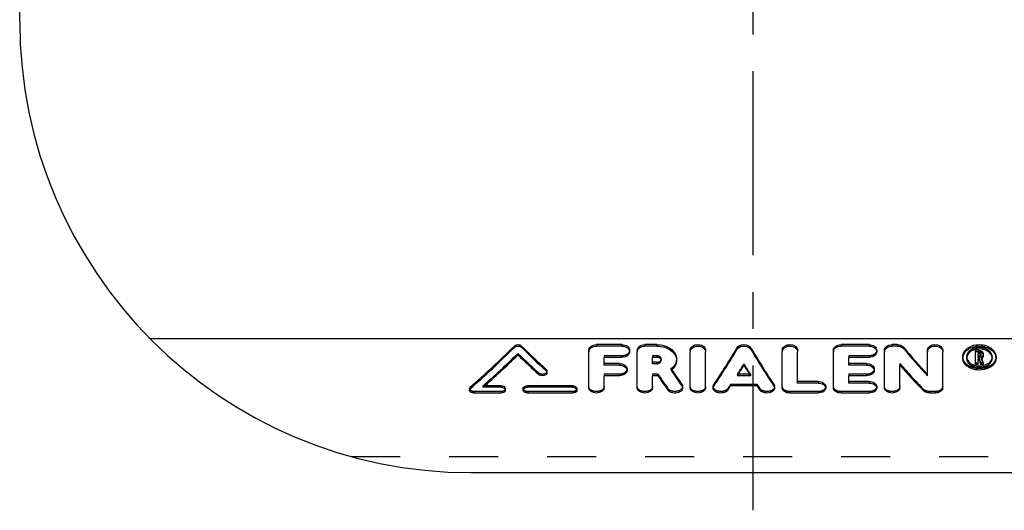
# Model space of a CAD drawing. Header units: millimetres. Extents: x 398 to 602, y 353 to 647.
# Tile 1 of 4: x 402 to 533, y 353 to 419. Entities that reach past the tile are written whole.
import ezdxf

# ---------------------------------------------------------------- set-up
doc = ezdxf.new("R2010")
doc.units = ezdxf.units.MM
doc.header["$LTSCALE"] = 65.185185
doc.linetypes.add('CENTER', pattern=[0.6, 0.375, -0.075, 0.075, -0.075])
doc.linetypes.add('HIDDEN', pattern=[0.2, 0.1, -0.1])
for name, color, linetype in [('KONST.EL_MIT_GEO', 7, 'CONTINUOUS'), ('KONSTRUKTIONSELEMENTE', 7, 'CONTINUOUS'), ('L1', 7, 'CONTINUOUS')]:
    doc.layers.add(name, color=color, linetype=linetype)

msp = doc.modelspace()

# ---------------------------------------------------------------- linework, layer by layer
at = {"layer": 'KONST.EL_MIT_GEO', "color": 7, "linetype": 'Continuous'}
for p, q in [((468.28, 375.33), (468.28, 375.13)), ((469.25, 375.33), (469.25, 375.13)), ((478.17, 369.74), (478.17, 374.56)), ((482.58, 375.51), (479.19, 375.51)), ((479.19, 375.51), (479.19, 375.31)), ((482.58, 375.31), (479.19, 375.31)), ((482.58, 375.51), (482.58, 375.31)), ((484.62, 369.74), (484.62, 374.56)), ((487.22, 375.51), (485.64, 375.51)), ((485.64, 375.51), (485.64, 375.31)), ((487.22, 375.31), (485.64, 375.31)), ((487.22, 375.51), (487.22, 375.31)), ((491.67, 369.74), (491.67, 374.56)), ((493.7, 369.74), (493.7, 374.56)), ((497.87, 375.06), (497.87, 374.86)), ((499.74, 375.06), (499.74, 374.86)), ((503.91, 369.74), (503.91, 374.56)), ((505.94, 370.41), (505.94, 374.56)), ((510.7, 369.74), (510.7, 374.56)), ((515.45, 375.51), (511.72, 375.51)), ((511.72, 375.51), (511.72, 375.31)), ((515.45, 375.31), (511.72, 375.31)), ((515.45, 375.51), (515.45, 375.31)), ((517.49, 369.74), (517.49, 374.56)), ((519.19, 375.51), (518.51, 375.51)), ((518.51, 375.51), (518.51, 375.31)), ((519.19, 375.31), (518.51, 375.31)), ((519.19, 375.51), (519.19, 375.31)), ((520.05, 375.16), (520.05, 374.96)), ((523.2, 371.39), (523.2, 374.56)), ((525.24, 369.74), (525.24, 374.56)), ((530.03, 374.76), (529.61, 374.76)), ((529.61, 372.85), (529.61, 374.76)), ((530.03, 374.56), (529.61, 374.56)), ((530.03, 374.76), (530.03, 374.56)), ((482.58, 373.82), (480.21, 373.82)), ((480.21, 372.79), (480.21, 373.82)), ((487.22, 373.82), (486.66, 373.82)), ((486.66, 372.97), (486.66, 373.82)), ((487.22, 373.17), (486.66, 373.17)), ((487.22, 373.17), (487.22, 372.97)), ((515.45, 373.82), (512.74, 373.82)), ((512.74, 372.79), (512.74, 373.82)), ((530.03, 374.31), (529.95, 374.31)), ((529.95, 373.8), (529.95, 374.31)), ((530.03, 374), (529.95, 374)), ((530.03, 373.8), (529.95, 373.8)), ((530.05, 373.56), (529.95, 373.56)), ((529.95, 372.85), (529.95, 373.56)), ((530.03, 374), (530.03, 373.8)), ((530.29, 374.18), (530.29, 373.99)), ((530.63, 374.18), (530.63, 373.99)), ((531.82, 373.7), (531.82, 373.7)), ((532.33, 373.7), (532.33, 373.69)), ((472.5, 372.22), (472.5, 372.02)), ((482.25, 372.99), (480.21, 372.99)), ((482.25, 372.79), (480.21, 372.79)), ((482.25, 372.99), (482.25, 372.79)), ((487.22, 372.97), (486.66, 372.97)), ((515.11, 372.99), (512.74, 372.99)), ((515.11, 372.79), (512.74, 372.79)), ((515.11, 372.99), (515.11, 372.79)), ((519.53, 369.74), (519.53, 372.79)), ((529.95, 372.85), (529.61, 372.85)), ((530.62, 372.85), (530.27, 372.85)), ((482.25, 371.38), (480.21, 371.38)), ((480.21, 369.74), (480.21, 371.38)), ((487.36, 371.38), (486.66, 371.38)), ((486.66, 369.74), (486.66, 371.38)), ((499.67, 371.38), (497.94, 371.38)), ((499.54, 371.58), (498.07, 371.58)), ((508.66, 370.61), (505.94, 370.61)), ((508.66, 370.61), (508.66, 370.41)), ((515.11, 371.38), (512.74, 371.38)), ((512.74, 370.41), (512.74, 371.38)), ((515.45, 370.61), (512.74, 370.61)), ((515.45, 370.61), (515.45, 370.41)), ((462.45, 369.9), (462.45, 369.7)), ((466.49, 369.85), (464.11, 369.85)), ((466.49, 370.05), (464.34, 370.05)), ((466.49, 370.05), (466.49, 369.85)), ((476, 370.05), (470.06, 370.05)), ((470.06, 370.05), (470.06, 369.85)), ((476, 369.85), (470.06, 369.85)), ((476, 370.05), (476, 369.85)), ((490.55, 370.22), (490.55, 370.02)), ((494.81, 370.21), (494.81, 370.01)), ((500.57, 370.02), (497.04, 370.02)), ((502.8, 370.21), (502.8, 370.01)), ((508.66, 370.41), (505.94, 370.41)), ((515.45, 370.41), (512.74, 370.41)), ((466.49, 369.08), (462.92, 369.08)), ((476, 369.08), (470.06, 369.08)), ((508.66, 369.08), (504.93, 369.08)), ((515.45, 369.08), (511.72, 369.08)), ((524.22, 369.08), (523.54, 369.08))]:
    msp.add_line(p, q, dxfattribs=at)
at = {"layer": 'KONST.EL_MIT_GEO', "color": 8, "linetype": 'HIDDEN'}
for p, q in [((478.17, 374.76), (478.17, 374.56)), ((483.6, 374.76), (483.6, 374.56)), ((484.62, 374.76), (484.62, 374.56)), ((491.67, 374.76), (491.67, 374.56)), ((493.7, 374.76), (493.7, 374.56)), ((503.91, 374.76), (503.91, 374.56)), ((505.94, 374.76), (505.94, 374.56)), ((510.7, 374.76), (510.7, 374.56)), ((516.47, 374.76), (516.47, 374.56)), ((517.49, 374.76), (517.49, 374.56)), ((523.2, 374.76), (523.2, 374.56)), ((525.24, 374.76), (525.24, 374.56)), ((530.03, 374.51), (529.95, 374.51)), ((529.95, 374.51), (529.95, 374.31)), ((530.03, 374.51), (530.03, 374.31)), ((468.77, 374.35), (468.77, 374.15)), ((482.58, 374.02), (480.21, 374.02)), ((480.21, 374.02), (480.21, 373.82)), ((482.58, 374.02), (482.58, 373.82)), ((487.22, 374.02), (486.66, 374.02)), ((486.66, 374.02), (486.66, 373.82)), ((487.22, 374.02), (487.22, 373.82)), ((487.82, 373.59), (487.82, 373.4)), ((489.86, 373.59), (489.86, 373.4)), ((515.45, 374.02), (512.74, 374.02)), ((512.74, 374.02), (512.74, 373.82)), ((515.45, 374.02), (515.45, 373.82)), ((527.91, 373.9), (527.91, 373.69)), ((528.42, 373.9), (528.42, 373.69)), ((530.05, 373.76), (529.95, 373.76)), ((529.95, 373.76), (529.95, 373.56)), ((530.05, 373.76), (530.05, 373.56)), ((530.29, 374.33), (530.29, 374.18)), ((530.38, 373.83), (530.38, 373.64)), ((530.63, 374.33), (530.63, 374.18)), ((531.82, 373.9), (531.82, 373.7)), ((532.33, 373.9), (532.33, 373.7)), ((472.62, 371.97), (472.62, 371.77)), ((483.26, 372.28), (483.26, 372.08)), ((489.11, 372.31), (489.11, 372.11)), ((498.81, 372.94), (498.81, 372.75)), ((516.13, 372.28), (516.13, 372.08)), ((519.53, 372.99), (519.53, 372.79)), ((529.95, 373.05), (529.61, 373.05)), ((530.62, 373.05), (530.27, 373.05)), ((530.27, 373.05), (530.27, 372.85)), ((530.62, 373.05), (530.62, 372.85)), ((471.55, 371.73), (471.55, 371.53)), ((482.25, 371.58), (480.21, 371.58)), ((480.21, 371.58), (480.21, 371.38)), ((482.25, 371.58), (482.25, 371.38)), ((487.36, 371.58), (486.66, 371.58)), ((486.66, 371.58), (486.66, 371.38)), ((487.36, 371.58), (487.36, 371.38)), ((498.07, 371.58), (497.94, 371.58)), ((497.94, 371.58), (497.94, 371.38)), ((499.67, 371.58), (499.54, 371.58)), ((499.67, 371.58), (499.67, 371.38)), ((515.11, 371.58), (512.74, 371.58)), ((512.74, 371.58), (512.74, 371.38)), ((515.11, 371.58), (515.11, 371.38)), ((462.33, 369.67), (462.33, 369.47)), ((466.49, 369.28), (462.92, 369.28)), ((462.92, 369.28), (462.92, 369.08)), ((464.34, 370.05), (464.11, 370.05)), ((464.11, 370.05), (464.11, 369.85)), ((466.49, 369.28), (466.49, 369.08)), ((467.08, 369.67), (467.08, 369.47)), ((469.46, 369.67), (469.46, 369.47)), ((476, 369.28), (470.06, 369.28)), ((470.06, 369.28), (470.06, 369.08)), ((476, 369.28), (476, 369.08)), ((476.59, 369.67), (476.59, 369.47)), ((488.71, 369.66), (488.71, 369.46)), ((490.65, 369.94), (490.65, 369.74)), ((494.72, 369.94), (494.72, 369.74)), ((496.67, 369.68), (496.67, 369.48)), ((500.57, 370.22), (497.04, 370.22)), ((497.04, 370.22), (497.04, 370.02)), ((500.57, 370.22), (500.57, 370.02)), ((500.94, 369.68), (500.94, 369.48)), ((502.89, 369.94), (502.89, 369.74)), ((508.66, 369.28), (504.93, 369.28)), ((504.93, 369.28), (504.93, 369.08)), ((508.66, 369.28), (508.66, 369.08)), ((509.68, 369.94), (509.68, 369.74)), ((515.45, 369.28), (511.72, 369.28)), ((511.72, 369.28), (511.72, 369.08)), ((515.45, 369.28), (515.45, 369.08)), ((516.47, 369.94), (516.47, 369.74)), ((522.68, 369.59), (522.68, 369.39)), ((524.22, 369.28), (523.54, 369.28)), ((523.54, 369.28), (523.54, 369.08)), ((524.22, 369.28), (524.22, 369.08))]:
    msp.add_line(p, q, dxfattribs=at)
at = {"layer": 'KONST.EL_MIT_GEO', "color": 7, "linetype": 'Continuous'}
for centre, radius, start, end in [((530, 373.06), 1.86, 113.0565, 119.4824), ((530.05, 372.92), 2, 107.0367, 113.0743), ((530.09, 372.79), 2.14, 101.2356, 107.025), ((530.15, 372.79), 2.15, 73.4753, 78.8766), ((530.18, 372.92), 2.01, 67.0573, 73.472), ((530.24, 373.05), 1.86, 60.6537, 67.0713), ((487.22, 373.01), 0.811, 82.3129, 89.9713), ((488.52, 373.4), 1.34, 351.85, 359.9797), ((529.3, 373.7), 0.882, 170.2687, 180.3887), ((530.03, 373.97), 0.343, 74.9984, 89.9885), ((530.03, 374.35), 0.346, 270.0056, 284.8458), ((530.11, 374.17), 0.602, 296.9465, 302.4471), ((530.32, 374.32), 0.307, 0.0488, 9.0359), ((530.32, 374.13), 0.307, 0.0488, 9.0313), ((530.94, 373.7), 0.882, 0.0736, 9.54), ((531.18, 373.7), 1.15, 0.0946, 9.8529), ((487.81, 373.94), 2.25, 305.5208, 308.7291), ((530.12, 375.11), 2.41, 270.0035, 275.2388), ((530.12, 374.91), 2.41, 270.0558, 275.2793), ((530.2, 374.76), 2.05, 286.1388, 291.984), ((530.2, 374.56), 2.05, 286.1547, 291.9841), ((530.27, 374.59), 1.87, 291.9651, 298.2741), ((530.27, 374.39), 1.87, 291.9655, 298.2547)]:
    msp.add_arc(centre, radius, start, end, dxfattribs=at)
at = {"layer": 'KONST.EL_MIT_GEO', "color": 8, "linetype": 'HIDDEN'}
for centre, radius, start, end in [((529.29, 373.9), 0.865, 180.017, 186.5229), ((529.31, 373.9), 0.884, 186.5158, 189.8771), ((530.95, 373.9), 0.865, 353.4959, 359.9831), ((530.93, 373.9), 0.884, 349.9297, 353.5023)]:
    msp.add_arc(centre, radius, start, end, dxfattribs=at)
at = {"layer": 'KONST.EL_MIT_GEO', "color": 7, "linetype": 'Continuous'}
for centre, major_axis, ratio, start_param, end_param in [((469.22, 414.32), (38.47, 56.38), 0.353998, 4.076835, 4.212088), ((469.22, 414.32), (38.67, 56.67), 0.353998, 4.07765, 4.2122), ((468.31, 414.32), (-38.47, 56.38), 0.353998, -4.212088, -4.136886), ((468.31, 414.32), (-38.67, 56.67), 0.353998, -4.2122, -4.137386), ((498.59, 414.32), (20.72, 57.75), 0.25794, -2.342709, -2.222127), ((498.59, 414.32), (20.83, 58.05), 0.25794, -2.341939, -2.221983), ((499.02, 414.32), (-20.72, 57.75), 0.25794, -4.061058, -3.940476), ((499.02, 414.32), (-20.83, 58.05), 0.25794, -4.061202, -3.941247), ((519.12, 414.32), (-31.09, 57.11), 0.326204, -4.14676, -4.059696), ((519.12, 414.32), (-31.25, 57.4), 0.326204, -4.146892, -4.060279), ((470.71, 414.32), (38.67, 56.67), 0.353998, 4.081791, 4.189232), ((466.82, 414.32), (-38.67, 56.67), 0.353998, -4.189232, -4.125118), ((529.3, 414.32), (-9.96, 58.28), 0.141403, -3.962217, -3.94515), ((529.64, 414.32), (-9.96, 58.28), 0.141403, -3.964101, -3.94515), ((529.64, 414.32), (-9.91, 57.98), 0.141403, -3.959771, -3.944757), ((486.56, 414.32), (-22.24, 57.99), 0.269542, -4.005656, -3.952331), ((486.56, 414.32), (-22.13, 57.69), 0.269542, -4.001761, -3.951562), ((500.81, 414.32), (20.83, 58.05), 0.25794, 3.976744, 4.010694), ((496.8, 414.32), (-20.83, 58.05), 0.25794, -4.010694, -3.976744), ((516.72, 414.32), (-31.25, 57.4), 0.326204, -4.095255, -4.008213), ((484.31, 414.32), (-22.24, 57.99), 0.269542, -3.987477, -3.93738), ((500.81, 414.32), (20.83, 58.05), 0.25794, -2.356187, -2.341693), ((496.8, 414.32), (-20.83, 58.05), 0.25794, -3.941492, -3.926999)]:
    msp.add_ellipse(centre, major_axis=major_axis, ratio=ratio, start_param=start_param, end_param=end_param, dxfattribs=at)
at = {"layer": 'KONST.EL_MIT_GEO', "color": 8, "linetype": 'HIDDEN'}
for centre, major_axis, ratio, start_param, end_param in [((470.71, 414.32), (38.47, 56.38), 0.353998, -2.202187, -2.094184), ((466.82, 414.32), (-38.47, 56.38), 0.353998, -4.189001, -4.124553), ((529.3, 414.32), (-9.91, 57.98), 0.141403, -3.961913, -3.944757), ((529.64, 414.32), (-9.91, 57.98), 0.141403, -3.963806, -3.959771), ((486.56, 414.32), (-22.13, 57.69), 0.269542, -4.005168, -4.001761), ((500.81, 414.32), (20.72, 57.75), 0.25794, -2.307025, -2.272897), ((496.8, 414.32), (-20.72, 57.75), 0.25794, -4.010288, -3.976161), ((516.72, 414.32), (-31.09, 57.11), 0.326204, -4.094855, -4.007355), ((484.31, 414.32), (-22.13, 57.69), 0.269542, -3.986894, -3.936532), ((500.81, 414.32), (20.72, 57.75), 0.25794, -2.357033, -2.342462), ((496.8, 414.32), (-20.72, 57.75), 0.25794, -3.940723, -3.926153)]:
    msp.add_ellipse(centre, major_axis=major_axis, ratio=ratio, start_param=start_param, end_param=end_param, dxfattribs=at)
at = {"layer": 'KONST.EL_MIT_GEO', "color": 7, "linetype": 'Continuous'}
for points, knots in [([(468.28, 375.33), (468.4, 375.45), (468.77, 375.57), (469.13, 375.45), (469.25, 375.33)], [0, 0, 0, 0, 0.5, 1, 1, 1, 1]), ([(468.28, 375.13), (468.4, 375.26), (468.77, 375.37), (469.13, 375.26), (469.25, 375.13)], [0, 0, 0, 0, 0.5, 1, 1, 1, 1]), ([(478.17, 374.56), (478.17, 374.77), (478.46, 375.21), (478.94, 375.31), (479.19, 375.31)], [0, 0, 0, 0, 0.446581, 1, 1, 1, 1]), ([(478.25, 375.05), (478.29, 375.12), (478.52, 375.4), (478.91, 375.51), (479.19, 375.51)], [0, 0, 0, 0, 0.226071, 1, 1, 1, 1]), ([(482.58, 375.51), (482.84, 375.51), (483.31, 375.4), (483.6, 374.96), (483.6, 374.76)], [0, 0, 0, 0, 0.553543, 1, 1, 1, 1]), ([(482.58, 375.31), (482.84, 375.31), (483.31, 375.21), (483.6, 374.77), (483.6, 374.56)], [0, 0, 0, 0, 0.553519, 1, 1, 1, 1]), ([(484.62, 374.56), (484.62, 374.77), (484.92, 375.21), (485.39, 375.31), (485.64, 375.31)], [0, 0, 0, 0, 0.446581, 1, 1, 1, 1]), ([(484.7, 375.05), (484.74, 375.12), (484.97, 375.4), (485.36, 375.51), (485.64, 375.51)], [0, 0, 0, 0, 0.226071, 1, 1, 1, 1]), ([(487.22, 375.51), (487.56, 375.51), (488.23, 375.42), (489.09, 375.01), (489.7, 374.38), (489.86, 373.84), (489.86, 373.59)], [0, 0, 0, 0, 0.285678, 0.552646, 0.789492, 1, 1, 1, 1]), ([(487.22, 375.31), (487.56, 375.31), (488.23, 375.22), (489.09, 374.81), (489.7, 374.18), (489.86, 373.65), (489.86, 373.4)], [0, 0, 0, 0, 0.285654, 0.552606, 0.789456, 1, 1, 1, 1]), ([(491.67, 374.56), (491.67, 374.77), (491.96, 375.21), (492.69, 375.37), (493.41, 375.21), (493.7, 374.77), (493.7, 374.56)], [0, 0, 0, 0, 0.223341, 0.5, 0.776659, 1, 1, 1, 1]), ([(491.71, 374.99), (491.79, 375.17), (492.16, 375.48), (492.83, 375.56), (493.47, 375.34), (493.7, 374.94), (493.7, 374.76)], [0, 0, 0, 0, 0.238222, 0.517003, 0.782813, 1, 1, 1, 1]), ([(497.87, 375.06), (498.05, 375.36), (498.81, 375.66), (499.56, 375.36), (499.74, 375.06)], [0, 0, 0, 0, 0.5, 1, 1, 1, 1]), ([(497.87, 374.86), (498.05, 375.16), (498.81, 375.47), (499.56, 375.16), (499.74, 374.86)], [0, 0, 0, 0, 0.5, 1, 1, 1, 1]), ([(503.91, 374.56), (503.91, 374.75), (504.1, 375.06), (504.48, 375.26), (504.96, 375.35), (505.55, 375.24), (505.89, 374.87), (505.93, 374.68)], [0, 0, 0, 0, 0.219452, 0.351293, 0.492964, 0.770289, 1, 1, 1, 1]), ([(503.95, 374.99), (504.03, 375.17), (504.4, 375.48), (505.07, 375.56), (505.71, 375.34), (505.94, 374.94), (505.94, 374.76)], [0, 0, 0, 0, 0.238222, 0.517003, 0.782813, 1, 1, 1, 1]), ([(510.7, 374.56), (510.7, 374.77), (510.99, 375.21), (511.47, 375.31), (511.72, 375.31)], [0, 0, 0, 0, 0.446581, 1, 1, 1, 1]), ([(510.78, 375.05), (510.82, 375.12), (511.05, 375.4), (511.44, 375.51), (511.72, 375.51)], [0, 0, 0, 0, 0.226071, 1, 1, 1, 1]), ([(515.45, 375.51), (515.71, 375.51), (516.18, 375.4), (516.47, 374.96), (516.47, 374.76)], [0, 0, 0, 0, 0.553543, 1, 1, 1, 1]), ([(515.45, 375.31), (515.71, 375.31), (516.18, 375.21), (516.47, 374.77), (516.47, 374.56)], [0, 0, 0, 0, 0.553519, 1, 1, 1, 1]), ([(517.49, 374.56), (517.49, 374.77), (517.79, 375.21), (518.26, 375.31), (518.51, 375.31)], [0, 0, 0, 0, 0.446581, 1, 1, 1, 1]), ([(517.57, 375.05), (517.61, 375.12), (517.84, 375.4), (518.23, 375.51), (518.51, 375.51)], [0, 0, 0, 0, 0.226071, 1, 1, 1, 1]), ([(519.19, 375.51), (519.28, 375.51), (519.59, 375.48), (519.9, 375.33), (520.05, 375.16)], [0, 0, 0, 0, 0.269871, 1, 1, 1, 1]), ([(519.19, 375.31), (519.28, 375.31), (519.59, 375.29), (519.9, 375.14), (520.05, 374.96)], [0, 0, 0, 0, 0.269867, 1, 1, 1, 1]), ([(523.2, 374.56), (523.2, 374.77), (523.5, 375.21), (524.22, 375.37), (524.94, 375.21), (525.24, 374.77), (525.24, 374.56)], [0, 0, 0, 0, 0.223341, 0.5, 0.776659, 1, 1, 1, 1]), ([(523.25, 374.99), (523.33, 375.17), (523.7, 375.48), (524.37, 375.56), (525, 375.34), (525.24, 374.94), (525.24, 374.76)], [0, 0, 0, 0, 0.238222, 0.517003, 0.782813, 1, 1, 1, 1]), ([(527.91, 373.9), (527.91, 373.98), (527.95, 374.35), (528.17, 374.68), (528.37, 374.87)], [0, 0, 0, 0, 0.23743, 1, 1, 1, 1]), ([(527.91, 373.69), (527.91, 373.91), (528.04, 374.36), (528.37, 374.69), (528.56, 374.83)], [0, 0, 0, 0, 0.471469, 1, 1, 1, 1]), ([(528.37, 374.87), (528.82, 375.3), (530.12, 375.72), (531.42, 375.3), (531.87, 374.87)], [0, 0, 0, 0, 0.500002, 1, 1, 1, 1]), ([(529.08, 374.67), (529, 374.63), (528.7, 374.43), (528.48, 374.1), (528.44, 373.85)], [0, 0, 0, 0, 0.277294, 1, 1, 1, 1]), ([(528.56, 374.83), (528.63, 374.89), (528.93, 375.08), (529.28, 375.2), (529.55, 375.26)], [0, 0, 0, 0, 0.239106, 1, 1, 1, 1]), ([(529.55, 375.26), (529.74, 375.3), (530.47, 375.37), (531.25, 375.16), (531.69, 374.83)], [0, 0, 0, 0, 0.260253, 1, 1, 1, 1]), ([(531.81, 373.84), (531.79, 373.93), (531.69, 374.27), (531.4, 374.54), (531.16, 374.68)], [0, 0, 0, 0, 0.231136, 1, 1, 1, 1]), ([(531.69, 374.83), (531.77, 374.77), (532.06, 374.52), (532.27, 374.17), (532.31, 373.89)], [0, 0, 0, 0, 0.272092, 1, 1, 1, 1]), ([(531.87, 374.87), (531.94, 374.81), (532.19, 374.53), (532.33, 374.16), (532.33, 373.9)], [0, 0, 0, 0, 0.270672, 1, 1, 1, 1]), ([(483.54, 374.31), (483.5, 374.23), (483.27, 373.94), (482.87, 373.82), (482.58, 373.82)], [0, 0, 0, 0, 0.223652, 1, 1, 1, 1]), ([(487.22, 373.17), (487.28, 373.17), (487.49, 373.19), (487.71, 373.31), (487.78, 373.45)], [0, 0, 0, 0, 0.280911, 1, 1, 1, 1]), ([(487.22, 372.97), (487.37, 372.97), (487.64, 373.03), (487.82, 373.28), (487.82, 373.4)], [0, 0, 0, 0, 0.559156, 1, 1, 1, 1]), ([(487.82, 373.4), (487.82, 373.47), (487.77, 373.58), (487.7, 373.65), (487.68, 373.67)], [0, 0, 0, 0, 0.727467, 1, 1, 1, 1]), ([(489.84, 373.21), (489.83, 373.11), (489.73, 372.71), (489.45, 372.38), (489.21, 372.18)], [0, 0, 0, 0, 0.237568, 1, 1, 1, 1]), ([(516.41, 374.31), (516.37, 374.23), (516.14, 373.94), (515.74, 373.82), (515.45, 373.82)], [0, 0, 0, 0, 0.223652, 1, 1, 1, 1]), ([(528.37, 372.74), (528.3, 372.8), (528.05, 373.07), (527.91, 373.43), (527.91, 373.69)], [0, 0, 0, 0, 0.269329, 1, 1, 1, 1]), ([(528.42, 373.69), (528.42, 373.5), (528.57, 373.1), (528.9, 372.84), (529.09, 372.74)], [0, 0, 0, 0, 0.466318, 1, 1, 1, 1]), ([(528.44, 373.75), (528.45, 373.67), (528.56, 373.33), (528.85, 373.07), (529.09, 372.94)], [0, 0, 0, 0, 0.231971, 1, 1, 1, 1]), ([(530.03, 373.8), (530.1, 373.8), (530.21, 373.83), (530.29, 373.94), (530.29, 373.99)], [0, 0, 0, 0, 0.556539, 1, 1, 1, 1]), ([(530.29, 374.13), (530.29, 374.19), (530.22, 374.27), (530.15, 374.3), (530.12, 374.3)], [0, 0, 0, 0, 0.707621, 1, 1, 1, 1]), ([(531.15, 372.94), (531.24, 372.99), (531.54, 373.17), (531.76, 373.49), (531.81, 373.74)], [0, 0, 0, 0, 0.277867, 1, 1, 1, 1]), ([(531.15, 372.74), (531.34, 372.84), (531.67, 373.1), (531.82, 373.51), (531.82, 373.7)], [0, 0, 0, 0, 0.533573, 1, 1, 1, 1]), ([(532.25, 373.28), (532.19, 373.13), (532.07, 372.93), (531.91, 372.78), (531.87, 372.74)], [0, 0, 0, 0, 0.737615, 1, 1, 1, 1]), ([(482.25, 372.99), (482.5, 372.99), (482.96, 372.9), (483.26, 372.48), (483.26, 372.28)], [0, 0, 0, 0, 0.563249, 1, 1, 1, 1]), ([(482.25, 372.79), (482.5, 372.79), (482.96, 372.7), (483.26, 372.28), (483.26, 372.08)], [0, 0, 0, 0, 0.56317, 1, 1, 1, 1]), ([(515.11, 372.99), (515.36, 372.99), (515.83, 372.9), (516.13, 372.48), (516.13, 372.28)], [0, 0, 0, 0, 0.563249, 1, 1, 1, 1]), ([(515.11, 372.79), (515.36, 372.79), (515.83, 372.7), (516.13, 372.28), (516.13, 372.08)], [0, 0, 0, 0, 0.56317, 1, 1, 1, 1]), ([(531.68, 372.59), (531.48, 372.45), (530.57, 372.03), (529.44, 372.1), (528.78, 372.46)], [0, 0, 0, 0, 0.241868, 1, 1, 1, 1]), ([(529.09, 372.74), (529.17, 372.7), (529.49, 372.55), (529.85, 372.5), (530.12, 372.5)], [0, 0, 0, 0, 0.23955, 1, 1, 1, 1]), ([(483.19, 371.83), (483.15, 371.76), (482.91, 371.48), (482.52, 371.38), (482.25, 371.38)], [0, 0, 0, 0, 0.219082, 1, 1, 1, 1]), ([(508.66, 370.61), (508.91, 370.61), (509.36, 370.53), (509.68, 370.13), (509.68, 369.94)], [0, 0, 0, 0, 0.573971, 1, 1, 1, 1]), ([(516.06, 371.83), (516.02, 371.76), (515.78, 371.48), (515.39, 371.38), (515.11, 371.38)], [0, 0, 0, 0, 0.219082, 1, 1, 1, 1]), ([(515.45, 370.61), (515.7, 370.61), (516.15, 370.53), (516.47, 370.13), (516.47, 369.94)], [0, 0, 0, 0, 0.573971, 1, 1, 1, 1]), ([(462.33, 369.47), (462.33, 369.53), (462.37, 369.62), (462.43, 369.68), (462.45, 369.7)], [0, 0, 0, 0, 0.723976, 1, 1, 1, 1]), ([(462.92, 369.08), (462.78, 369.08), (462.52, 369.13), (462.33, 369.36), (462.33, 369.47)], [0, 0, 0, 0, 0.576711, 1, 1, 1, 1]), ([(466.49, 370.05), (466.64, 370.05), (466.9, 370.01), (467.08, 369.77), (467.08, 369.67)], [0, 0, 0, 0, 0.575735, 1, 1, 1, 1]), ([(466.49, 369.85), (466.64, 369.85), (466.9, 369.81), (467.08, 369.57), (467.08, 369.47)], [0, 0, 0, 0, 0.575578, 1, 1, 1, 1]), ([(467.08, 369.47), (467.08, 369.44), (467.06, 369.31), (466.96, 369.22), (466.87, 369.17)], [0, 0, 0, 0, 0.225305, 1, 1, 1, 1]), ([(469.46, 369.67), (469.46, 369.69), (469.48, 369.82), (469.59, 369.92), (469.68, 369.96)], [0, 0, 0, 0, 0.224553, 1, 1, 1, 1]), ([(469.46, 369.47), (469.46, 369.57), (469.65, 369.81), (469.91, 369.85), (470.06, 369.85)], [0, 0, 0, 0, 0.424418, 1, 1, 1, 1]), ([(470.06, 369.08), (469.91, 369.08), (469.65, 369.13), (469.46, 369.36), (469.46, 369.47)], [0, 0, 0, 0, 0.576702, 1, 1, 1, 1]), ([(476, 370.05), (476.15, 370.05), (476.41, 370.01), (476.59, 369.77), (476.59, 369.67)], [0, 0, 0, 0, 0.575735, 1, 1, 1, 1]), ([(476, 369.85), (476.15, 369.85), (476.41, 369.81), (476.59, 369.57), (476.59, 369.47)], [0, 0, 0, 0, 0.575578, 1, 1, 1, 1]), ([(476.59, 369.47), (476.59, 369.44), (476.57, 369.31), (476.47, 369.22), (476.38, 369.17)], [0, 0, 0, 0, 0.225305, 1, 1, 1, 1]), ([(480.21, 369.74), (480.21, 369.34), (479.19, 368.83), (478.17, 369.34), (478.17, 369.74)], [0, 0, 0, 0, 0.5, 1, 1, 1, 1]), ([(486.66, 369.74), (486.66, 369.34), (485.64, 368.83), (484.62, 369.34), (484.62, 369.74)], [0, 0, 0, 0, 0.5, 1, 1, 1, 1]), ([(490.53, 369.43), (490.43, 369.31), (490.04, 369.08), (489.36, 369.04), (488.84, 369.27), (488.71, 369.46)], [0, 0, 0, 0, 0.232252, 0.644382, 1, 1, 1, 1]), ([(493.7, 369.74), (493.7, 369.34), (492.69, 368.83), (491.67, 369.34), (491.67, 369.74)], [0, 0, 0, 0, 0.5, 1, 1, 1, 1]), ([(496.67, 369.48), (496.57, 369.32), (496.18, 369.09), (495.55, 369.06), (494.96, 369.23), (494.72, 369.58), (494.72, 369.74)], [0, 0, 0, 0, 0.241142, 0.531641, 0.79845, 1, 1, 1, 1]), ([(502.82, 369.51), (502.65, 369.22), (502.02, 369.02), (501.35, 369.14), (501.03, 369.34), (500.94, 369.48)], [0, 0, 0, 0, 0.488279, 0.768295, 1, 1, 1, 1]), ([(504.93, 369.08), (504.68, 369.08), (504.23, 369.16), (503.91, 369.56), (503.91, 369.74)], [0, 0, 0, 0, 0.575589, 1, 1, 1, 1]), ([(508.66, 370.41), (508.91, 370.41), (509.36, 370.33), (509.68, 369.93), (509.68, 369.74)], [0, 0, 0, 0, 0.573826, 1, 1, 1, 1]), ([(509.61, 369.5), (509.57, 369.44), (509.32, 369.17), (508.94, 369.08), (508.66, 369.08)], [0, 0, 0, 0, 0.213503, 1, 1, 1, 1]), ([(511.72, 369.08), (511.47, 369.08), (511.02, 369.16), (510.7, 369.56), (510.7, 369.74)], [0, 0, 0, 0, 0.575589, 1, 1, 1, 1]), ([(515.45, 370.41), (515.7, 370.41), (516.15, 370.33), (516.47, 369.93), (516.47, 369.74)], [0, 0, 0, 0, 0.573826, 1, 1, 1, 1]), ([(516.4, 369.5), (516.36, 369.44), (516.12, 369.17), (515.73, 369.08), (515.45, 369.08)], [0, 0, 0, 0, 0.213503, 1, 1, 1, 1]), ([(519.53, 369.74), (519.53, 369.34), (518.51, 368.83), (517.49, 369.34), (517.49, 369.74)], [0, 0, 0, 0, 0.5, 1, 1, 1, 1]), ([(523.54, 369.08), (523.45, 369.08), (523.15, 369.11), (522.83, 369.23), (522.68, 369.39)], [0, 0, 0, 0, 0.276303, 1, 1, 1, 1]), ([(525.24, 369.74), (525.24, 369.56), (524.92, 369.16), (524.47, 369.08), (524.22, 369.08)], [0, 0, 0, 0, 0.424412, 1, 1, 1, 1])]:
    msp.add_open_spline(points, degree=3, knots=knots, dxfattribs=at)
for points in [[(478.17, 374.76), (478.17, 374.86), (478.2, 374.96), (478.25, 375.05)], [(483.6, 374.56), (483.6, 374.47), (483.58, 374.38), (483.54, 374.31)], [(484.62, 374.76), (484.62, 374.86), (484.65, 374.96), (484.7, 375.05)], [(491.67, 374.76), (491.67, 374.84), (491.68, 374.91), (491.71, 374.99)], [(503.91, 374.76), (503.91, 374.84), (503.92, 374.91), (503.95, 374.99)], [(505.93, 374.68), (505.94, 374.64), (505.94, 374.6), (505.94, 374.56)], [(510.7, 374.76), (510.7, 374.86), (510.73, 374.96), (510.78, 375.05)], [(516.47, 374.56), (516.47, 374.47), (516.45, 374.38), (516.41, 374.31)], [(517.49, 374.76), (517.49, 374.86), (517.52, 374.96), (517.57, 375.05)], [(523.2, 374.76), (523.2, 374.84), (523.22, 374.91), (523.25, 374.99)], [(530.56, 374.89), (530.27, 374.95), (529.97, 374.95), (529.68, 374.89)], [(530.03, 374.76), (530.17, 374.76), (530.3, 374.73), (530.42, 374.66)], [(530.03, 374.56), (530.17, 374.56), (530.31, 374.53), (530.42, 374.45)], [(530.42, 374.66), (530.47, 374.63), (530.51, 374.59), (530.55, 374.54)], [(530.55, 374.54), (530.59, 374.49), (530.61, 374.43), (530.62, 374.37)], [(487.62, 373.72), (487.53, 373.77), (487.43, 373.8), (487.33, 373.82)], [(487.68, 373.67), (487.66, 373.69), (487.64, 373.7), (487.62, 373.72)], [(530.12, 374.01), (530.16, 374.02), (530.2, 374.04), (530.23, 374.07)], [(530.42, 374.45), (530.47, 374.42), (530.51, 374.39), (530.55, 374.34)], [(530.58, 373.81), (530.54, 373.75), (530.49, 373.7), (530.43, 373.67)], [(530.55, 374.34), (530.59, 374.3), (530.61, 374.24), (530.62, 374.18)], [(530.63, 373.99), (530.63, 373.93), (530.61, 373.86), (530.58, 373.81)], [(532.33, 373.69), (532.33, 373.55), (532.3, 373.41), (532.25, 373.28)], [(472.5, 372.22), (472.57, 372.15), (472.62, 372.06), (472.62, 371.97)], [(472.5, 372.02), (472.57, 371.96), (472.62, 371.86), (472.62, 371.77)], [(483.26, 372.08), (483.26, 371.99), (483.24, 371.9), (483.19, 371.83)], [(516.13, 372.08), (516.13, 371.99), (516.11, 371.9), (516.06, 371.83)], [(528.78, 372.46), (528.63, 372.53), (528.49, 372.63), (528.37, 372.74)], [(529.09, 372.94), (529.21, 372.87), (529.34, 372.82), (529.47, 372.78)], [(529.47, 372.78), (529.68, 372.72), (529.9, 372.69), (530.12, 372.69)], [(530.34, 372.7), (530.49, 372.72), (530.63, 372.74), (530.77, 372.78)], [(530.34, 372.51), (530.49, 372.52), (530.63, 372.55), (530.77, 372.59)], [(531.87, 372.74), (531.81, 372.68), (531.74, 372.63), (531.68, 372.59)], [(471.62, 371.47), (471.6, 371.49), (471.57, 371.51), (471.55, 371.53)], [(472.45, 371.49), (472.22, 371.33), (471.86, 371.33), (471.62, 371.47)], [(472.52, 371.54), (472.5, 371.52), (472.47, 371.5), (472.45, 371.49)], [(472.62, 371.77), (472.62, 371.69), (472.58, 371.6), (472.52, 371.54)], [(462.33, 369.67), (462.33, 369.73), (462.36, 369.8), (462.4, 369.85)], [(462.4, 369.85), (462.41, 369.87), (462.43, 369.88), (462.45, 369.9)], [(469.68, 369.96), (469.79, 370.03), (469.93, 370.05), (470.06, 370.05)], [(490.59, 369.52), (490.57, 369.49), (490.55, 369.46), (490.53, 369.43)], [(490.55, 370.22), (490.61, 370.14), (490.65, 370.04), (490.65, 369.94)], [(490.55, 370.02), (490.61, 369.94), (490.65, 369.84), (490.65, 369.74)], [(490.65, 369.74), (490.65, 369.67), (490.63, 369.59), (490.59, 369.52)], [(494.72, 369.94), (494.72, 370), (494.74, 370.06), (494.76, 370.11)], [(494.72, 369.74), (494.72, 369.84), (494.76, 369.93), (494.81, 370.01)], [(494.76, 370.11), (494.77, 370.14), (494.79, 370.18), (494.81, 370.21)], [(502.8, 370.21), (502.85, 370.13), (502.89, 370.04), (502.89, 369.94)], [(502.8, 370.01), (502.85, 369.93), (502.89, 369.84), (502.89, 369.74)], [(502.89, 369.74), (502.89, 369.66), (502.86, 369.58), (502.82, 369.51)], [(509.68, 369.74), (509.68, 369.66), (509.65, 369.57), (509.61, 369.5)], [(516.47, 369.74), (516.47, 369.66), (516.45, 369.57), (516.4, 369.5)], [(466.87, 369.17), (466.76, 369.11), (466.62, 369.08), (466.49, 369.08)], [(476.38, 369.17), (476.27, 369.11), (476.13, 369.08), (476, 369.08)]]:
    msp.add_open_spline(points, degree=3, dxfattribs=at)
at = {"layer": 'KONST.EL_MIT_GEO', "color": 8, "linetype": 'HIDDEN'}
for points, knots in [([(483.6, 374.76), (483.6, 374.56), (483.31, 374.12), (482.84, 374.02), (482.58, 374.02)], [0, 0, 0, 0, 0.444816, 1, 1, 1, 1]), ([(516.47, 374.76), (516.47, 374.56), (516.18, 374.12), (515.7, 374.02), (515.45, 374.02)], [0, 0, 0, 0, 0.444816, 1, 1, 1, 1]), ([(531.82, 373.9), (531.82, 374.06), (531.72, 374.41), (531.32, 374.81), (530.77, 375.07), (530.12, 375.16), (529.48, 375.07), (528.92, 374.81), (528.53, 374.41), (528.42, 374.06), (528.42, 373.9)], [0, 0, 0, 0, 0.105625, 0.223927, 0.357256, 0.5, 0.642744, 0.776073, 0.894375, 1, 1, 1, 1]), ([(530.29, 374.33), (530.29, 374.38), (530.21, 374.48), (530.1, 374.51), (530.03, 374.51)], [0, 0, 0, 0, 0.444355, 1, 1, 1, 1]), ([(487.82, 373.59), (487.82, 373.71), (487.64, 373.96), (487.37, 374.02), (487.22, 374.02)], [0, 0, 0, 0, 0.44175, 1, 1, 1, 1]), ([(489.86, 373.59), (489.86, 373.35), (489.71, 372.83), (489.33, 372.46), (489.11, 372.31)], [0, 0, 0, 0, 0.473963, 1, 1, 1, 1]), ([(532.33, 373.9), (532.33, 373.69), (532.2, 373.24), (531.68, 372.73), (530.96, 372.41), (530.12, 372.3), (529.28, 372.41), (528.56, 372.73), (528.04, 373.24), (527.91, 373.69), (527.91, 373.9)], [0, 0, 0, 0, 0.105476, 0.222683, 0.355978, 0.5, 0.644022, 0.777318, 0.894524, 1, 1, 1, 1]), ([(530.63, 374.18), (530.63, 374.15), (530.6, 374), (530.48, 373.89), (530.38, 373.83)], [0, 0, 0, 0, 0.231657, 1, 1, 1, 1]), ([(472.62, 371.97), (472.62, 371.88), (472.51, 371.69), (472.21, 371.56), (471.86, 371.55), (471.63, 371.65), (471.55, 371.73)], [0, 0, 0, 0, 0.203657, 0.458977, 0.742929, 1, 1, 1, 1]), ([(483.26, 372.28), (483.26, 372.09), (482.96, 371.67), (482.5, 371.58), (482.25, 371.58)], [0, 0, 0, 0, 0.435031, 1, 1, 1, 1]), ([(516.13, 372.28), (516.13, 372.09), (515.82, 371.67), (515.36, 371.58), (515.11, 371.58)], [0, 0, 0, 0, 0.435031, 1, 1, 1, 1]), ([(462.92, 369.28), (462.78, 369.28), (462.52, 369.33), (462.33, 369.56), (462.33, 369.67)], [0, 0, 0, 0, 0.576875, 1, 1, 1, 1]), ([(467.08, 369.67), (467.08, 369.56), (466.9, 369.33), (466.64, 369.28), (466.49, 369.28)], [0, 0, 0, 0, 0.42313, 1, 1, 1, 1]), ([(470.06, 369.28), (469.91, 369.28), (469.65, 369.33), (469.46, 369.56), (469.46, 369.67)], [0, 0, 0, 0, 0.576867, 1, 1, 1, 1]), ([(476.59, 369.67), (476.59, 369.56), (476.41, 369.33), (476.15, 369.28), (476, 369.28)], [0, 0, 0, 0, 0.42313, 1, 1, 1, 1]), ([(480.21, 369.94), (480.21, 369.54), (479.19, 369.03), (478.17, 369.54), (478.17, 369.94)], [0, 0, 0, 0, 0.5, 1, 1, 1, 1]), ([(486.66, 369.94), (486.66, 369.54), (485.64, 369.03), (484.62, 369.54), (484.62, 369.94)], [0, 0, 0, 0, 0.5, 1, 1, 1, 1]), ([(490.65, 369.94), (490.65, 369.79), (490.42, 369.44), (489.83, 369.26), (489.21, 369.29), (488.82, 369.51), (488.71, 369.66)], [0, 0, 0, 0, 0.200923, 0.466655, 0.757186, 1, 1, 1, 1]), ([(493.7, 369.94), (493.7, 369.54), (492.69, 369.03), (491.67, 369.54), (491.67, 369.94)], [0, 0, 0, 0, 0.5, 1, 1, 1, 1]), ([(496.67, 369.68), (496.57, 369.52), (496.18, 369.29), (495.55, 369.26), (494.96, 369.43), (494.72, 369.78), (494.72, 369.94)], [0, 0, 0, 0, 0.241126, 0.531707, 0.798549, 1, 1, 1, 1]), ([(502.89, 369.94), (502.89, 369.78), (502.65, 369.43), (502.06, 369.26), (501.43, 369.29), (501.04, 369.52), (500.94, 369.68)], [0, 0, 0, 0, 0.201451, 0.468293, 0.758874, 1, 1, 1, 1]), ([(504.93, 369.28), (504.68, 369.28), (504.23, 369.36), (503.91, 369.76), (503.91, 369.94)], [0, 0, 0, 0, 0.575746, 1, 1, 1, 1]), ([(509.68, 369.94), (509.68, 369.76), (509.36, 369.36), (508.91, 369.28), (508.66, 369.28)], [0, 0, 0, 0, 0.42413, 1, 1, 1, 1]), ([(511.72, 369.28), (511.47, 369.28), (511.02, 369.36), (510.7, 369.76), (510.7, 369.94)], [0, 0, 0, 0, 0.575746, 1, 1, 1, 1]), ([(516.47, 369.94), (516.47, 369.76), (516.15, 369.36), (515.7, 369.28), (515.45, 369.28)], [0, 0, 0, 0, 0.42413, 1, 1, 1, 1]), ([(519.53, 369.94), (519.53, 369.54), (518.51, 369.03), (517.49, 369.54), (517.49, 369.94)], [0, 0, 0, 0, 0.5, 1, 1, 1, 1]), ([(523.54, 369.28), (523.45, 369.28), (523.15, 369.31), (522.83, 369.43), (522.68, 369.59)], [0, 0, 0, 0, 0.276345, 1, 1, 1, 1]), ([(525.24, 369.94), (525.24, 369.76), (524.92, 369.36), (524.47, 369.28), (524.22, 369.28)], [0, 0, 0, 0, 0.424255, 1, 1, 1, 1])]:
    msp.add_open_spline(points, degree=3, knots=knots, dxfattribs=at)
for points in [[(487.78, 373.45), (487.79, 373.47), (487.8, 373.5), (487.81, 373.52)], [(487.81, 373.52), (487.82, 373.54), (487.82, 373.57), (487.82, 373.59)], [(530.23, 374.07), (530.26, 374.09), (530.29, 374.14), (530.29, 374.18)]]:
    msp.add_open_spline(points, degree=3, dxfattribs=at)
at = {"layer": 'KONSTRUKTIONSELEMENTE', "color": 7, "linetype": 'Continuous'}
for p, q in [((402.5, 418.5), (402.5, 488.5)), ((419.82, 376.33), (580.18, 376.33)), ((462.5, 358.5), (537.5, 358.5))]:
    msp.add_line(p, q, dxfattribs=at)
at = {"layer": 'KONSTRUKTIONSELEMENTE', "color": 8, "linetype": 'HIDDEN'}
msp.add_line((446.56, 360.66), (553.44, 360.66), dxfattribs=at)
at = {"layer": 'KONSTRUKTIONSELEMENTE', "color": 7, "linetype": 'Continuous'}
msp.add_arc((462.5, 418.5), 60, 180, 270, dxfattribs=at)
at = {"layer": 'L1', "color": 2, "linetype": 'CENTER'}
msp.add_line((500, 646.5), (500, 353.5), dxfattribs=at)

doc.saveas('drawing.dxf')
